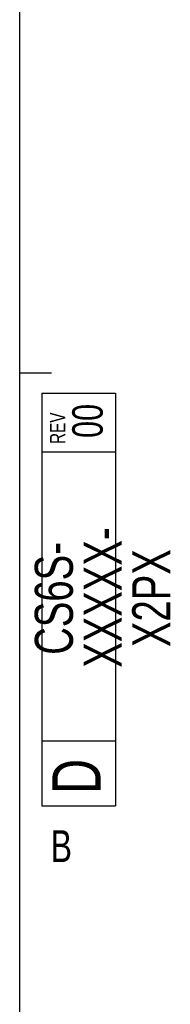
# Model space of a CAD drawing. Header units: inches. Extents: x 0.3 to 34.1, y 0.2 to 21.7.
# Tile 24 of 36: x 33.5 to 34.1, y 4.9 to 8.8. Entities that reach past the tile are written whole.
import ezdxf

# ---------------------------------------------------------------- set-up
doc = ezdxf.new("R2010")
doc.units = ezdxf.units.IN
doc.header["$MEASUREMENT"] = 0
doc.layers.add('SLD-0', color=7, linetype='Continuous', lineweight=25)
doc.styles.add('SLDTEXTSTYLE0', font='TXT', dxfattribs={"width": 0.75})

# ---------------------------------------------------------------- blocks, each defined once
blk = doc.blocks.new('SW_NOTE_0')
at = {"color": 0, "linetype": 'Continuous', "lineweight": 0, "char_height": 0.15, "attachment_point": 2, "rotation": 90, "style": 'SLDTEXTSTYLE0'}
for s, insert in [('XXXXX-', (-0.0017, 0.2684)), ('CS6S-', (-0.1934, 0.2648)), ('X2PX', (0.19, 0.2661))]:
    blk.add_mtext(s, dxfattribs=dict(at, insert=insert))

msp = doc.modelspace()

# ---------------------------------------------------------------- linework, layer by layer
at = {"layer": 'SLD-0'}
for p, q in [((33.5229, 0.4106), (33.5229, 21.4106)), ((33.5229, 7.4106), (33.6479, 7.4106)), ((33.6101, 7.3315), (33.8999, 7.3315)), ((33.6101, 7.3315), (33.6101, 5.7089)), ((33.8999, 7.3315), (33.8999, 5.7089)), ((33.8999, 7.0994), (33.6101, 7.0994)), ((33.6101, 5.965), (33.8999, 5.965)), ((33.6101, 5.7089), (33.8999, 5.7089))]:
    msp.add_line(p, q, dxfattribs=at)

# ---------------------------------------------------------------- block references
at = {"color": 7, "linetype": 'Continuous', "lineweight": 0}
msp.add_blockref('SW_NOTE_0', (33.7758, 6.2593), dxfattribs=at)

# ---------------------------------------------------------------- texts
at = {"color": 7, "linetype": 'Continuous', "lineweight": 0, "rotation": 90, "style": 'SLDTEXTSTYLE0'}
for s, insert, char_height, attachment_point in [('REV', (33.6421, 7.1314), 0.06, 1), ('00', (33.7297, 7.222), 0.12, 2), ('D', (33.6513, 5.7559), 0.19, 1)]:
    msp.add_mtext(s, dxfattribs=dict(at, insert=insert, char_height=char_height, attachment_point=attachment_point))
at = {"color": 7, "linetype": 'Continuous', "lineweight": 0, "insert": (33.645, 5.6129), "char_height": 0.125, "attachment_point": 1, "style": 'SLDTEXTSTYLE0'}
msp.add_mtext('B', dxfattribs=at)

doc.saveas('drawing.dxf')
